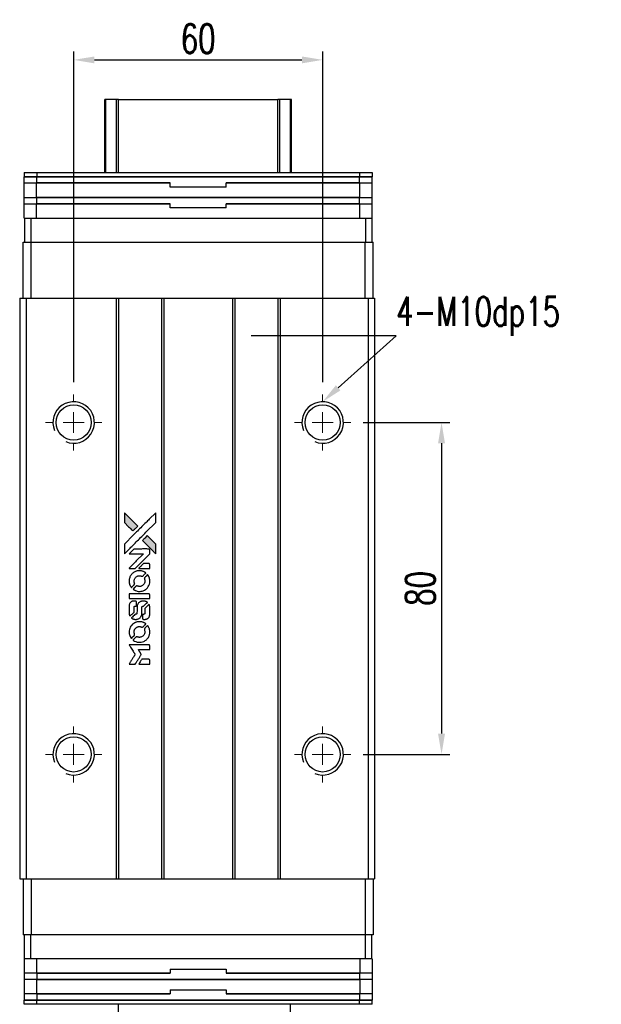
# Model space of a CAD drawing. Header units: millimetres. Extents: x 61 to 578, y 151 to 613.
# Tile 2 of 3: x 97 to 237, y 376 to 613. Entities that reach past the tile are written whole.
import ezdxf
from ezdxf import colors
from ezdxf.entities.mleader import LeaderData, LeaderLine
from ezdxf.math import Vec2, Vec3

# ---------------------------------------------------------------- set-up
doc = ezdxf.new("R2010")
doc.units = ezdxf.units.MM
doc.header["$LTSCALE"] = 0.15
doc.layers.get('0').update_dxf_attribs({"linetype": 'CONTINUOUS'})
doc.layers.get('Defpoints').update_dxf_attribs({"linetype": 'CONTINUOUS'})
doc.layers.add('DIM', color=4, linetype='CONTINUOUS')
doc.styles.add('CHN', font='SIMPLEX.shx', dxfattribs={"width": 0.7, "bigfont": 'CHINESET.shx'})
doc.styles.add('DIM-7', font='SIMPLEX.shx', dxfattribs={"width": 0.7, "bigfont": 'chineset.shx'})
doc.dimstyles.new('CNS', dxfattribs={"dimscale": 2, "dimtxt": 3.5, "dimasz": 2.5, "dimexe": 1, "dimexo": 1.5, "dimgap": 0.09, "dimtad": 0, "dimdsep": 46, "dimtxsty": 'DIM-7', "dimcen": 0.09, "dimclrd": 4, "dimclre": 4, "dimclrt": 4, "dimadec": 0, "dimazin": 0, "dimtfac": 1, "dimtix": 1, "dimtmove": 2, "dimatfit": 3, "dimfxl": 1, "dimtvp": 0.971429, "dimtolj": 1, "dimarcsym": 0})

# ---------------------------------------------------------------- blocks, each defined once
blk = doc.blocks.new('SW_CENTERMARKSYMBOL_3')
at = {"color": 0, "linetype": 'Continuous', "lineweight": 18}
for p, q in [((0, 5), (0, 6.75)), ((0, 0), (0, 2.5)), ((-5, 0), (-6.75, 0)), ((0, 0), (-2.5, 0)), ((0, 0), (0, -2.5)), ((0, 0), (2.5, 0)), ((5, 0), (6.75, 0)), ((0, -5), (0, -6.75))]:
    blk.add_line(p, q, dxfattribs=at)
blk = doc.blocks.new('SW_CENTERMARKSYMBOL_4')
at = {"color": 0, "linetype": 'Continuous', "lineweight": 18}
for p, q in [((0, 5), (0, 6.75)), ((0, 0), (0, 2.5)), ((-5, 0), (-6.75, 0)), ((0, 0), (-2.5, 0)), ((0, 0), (0, -2.5)), ((0, 0), (2.5, 0)), ((5, 0), (6.75, 0)), ((0, -5), (0, -6.75))]:
    blk.add_line(p, q, dxfattribs=at)
blk = doc.blocks.new('SW_CENTERMARKSYMBOL_5')
at = {"color": 0, "linetype": 'Continuous', "lineweight": 18}
for p, q in [((0, 5), (0, 6.75)), ((0, 0), (0, 2.5)), ((-5, 0), (-6.75, 0)), ((0, 0), (-2.5, 0)), ((0, 0), (0, -2.5)), ((0, 0), (2.5, 0)), ((5, 0), (6.75, 0)), ((0, -5), (0, -6.75))]:
    blk.add_line(p, q, dxfattribs=at)
blk = doc.blocks.new('SW_CENTERMARKSYMBOL_6')
at = {"color": 0, "linetype": 'Continuous', "lineweight": 18}
for p, q in [((0, 5), (0, 6.75)), ((0, 0), (0, 2.5)), ((-5, 0), (-6.75, 0)), ((0, 0), (-2.5, 0)), ((0, 0), (0, -2.5)), ((0, 0), (2.5, 0)), ((5, 0), (6.75, 0)), ((0, -5), (0, -6.75))]:
    blk.add_line(p, q, dxfattribs=at)
blk = doc.blocks.new('*D181')
at = {"color": 7, "lineweight": -2}
for p, q in [((109.92, 525.96), (109.92, 605.62)), ((169.92, 525.96), (169.92, 605.62)), ((114.92, 603.62), (164.92, 603.62))]:
    blk.add_line(p, q, dxfattribs=at)
at = {"color": 7}
for points in [[(114.92, 604.45), (114.92, 602.79), (109.92, 603.62)], [(164.92, 604.45), (164.92, 602.79), (169.92, 603.62)]]:
    blk.add_solid(points, dxfattribs=at)
at = {"layer": 'Defpoints', "color": 0}
for p in [(169.92, 603.62), (109.92, 522.96), (169.92, 522.96)]:
    blk.add_point(p, dxfattribs=at)
at = {"color": 7, "insert": (139.92, 608.72), "char_height": 7, "attachment_point": 5, "style": 'DIM-7'}
blk.add_mtext('\\A1;60', dxfattribs=at)
blk = doc.blocks.new('*D182')
at = {"color": 7, "lineweight": -2}
for p, q in [((179.67, 516.21), (200.56, 516.21)), ((198.56, 511.21), (198.56, 441.21)), ((179.67, 436.21), (200.56, 436.21))]:
    blk.add_line(p, q, dxfattribs=at)
at = {"color": 7}
for points in [[(197.72, 511.21), (199.39, 511.21), (198.56, 516.21)], [(197.72, 441.21), (199.39, 441.21), (198.56, 436.21)]]:
    blk.add_solid(points, dxfattribs=at)
at = {"layer": 'Defpoints', "color": 0}
for p in [(176.67, 516.21), (176.67, 436.21), (198.56, 436.21)]:
    blk.add_point(p, dxfattribs=at)
at = {"color": 7, "insert": (193.46, 476.21), "char_height": 7, "attachment_point": 5, "rotation": 90, "style": 'DIM-7'}
blk.add_mtext('\\A1;80', dxfattribs=at)
blk = doc.blocks.new('LOGO2')
at = {"linetype": 'Continuous'}
h = blk.add_hatch(color=22, dxfattribs=at)
h.dxf.hatch_style = 1
h.paths.add_polyline_path([(583.53, 1429.73), (583.53, 1428.55), (583.53, 1427.37), (584.56, 1426.35, 0.000288), (584.95, 1425.96, 0.000479), (585.28, 1425.63, 0.000013), (585.58, 1425.34, 0.197177), (585.59, 1425.34, 0.197497), (585.59, 1425.34, 0.00004), (585.76, 1425.51, 0.000834), (585.95, 1425.7, 0.000506), (586.18, 1425.92), (586.76, 1426.5), (585.15, 1428.12)])
h.paths.add_polyline_path([(589.06, 1424.2), (588.47, 1423.62, 0.000476), (588.25, 1423.39, 0.000789), (588.06, 1423.2, 0.000035), (587.89, 1423.03, 0.19758), (587.89, 1423.03, 0.198396), (587.89, 1423.02, 0.000019), (588.12, 1422.79, 0.000582), (588.38, 1422.53, 0.000351), (588.68, 1422.23, 0.000108), (589.98, 1420.93, 0.000692), (590.64, 1420.28, 0.000077), (591.09, 1419.83, 0.197527), (591.11, 1419.82, 0.410181), (591.12, 1419.83, 0.000493), (591.12, 1420.07, 0.002424), (591.12, 1420.41, 0.000529), (591.12, 1420.98), (591.12, 1422.14), (590.09, 1423.17)])
at = {"color": 22}
for points in [[(584.56, 1426.35, 0.000288), (584.95, 1425.96, 0.000479), (585.28, 1425.63, 0.000013), (585.58, 1425.34, 0.197177), (585.59, 1425.34, 0.197497), (585.59, 1425.34, 0.00004), (585.76, 1425.51, 0.000836), (585.95, 1425.7, 0.000505), (586.18, 1425.92), (586.76, 1426.5), (585.15, 1428.12), (583.53, 1429.73), (583.53, 1428.55), (583.53, 1427.37)], [(584.95, 1421.21, -0.000056), (585.66, 1421.92, -0.000021), (586.65, 1422.91, -0.000021), (587.73, 1423.99, -0.000025), (588.75, 1425), (591.12, 1427.37), (591.12, 1428.54), (591.12, 1429.72), (589.52, 1428.13, 0.000274), (588.76, 1427.37, 0.000123), (587.75, 1426.37, 0.000121), (586.69, 1425.31, 0.000165), (585.73, 1424.35), (583.53, 1422.16), (583.53, 1420.98), (583.53, 1419.8)], [(588.68, 1422.23, 0.000108), (589.98, 1420.93, 0.000692), (590.64, 1420.28, 0.000077), (591.09, 1419.83, 0.197527), (591.11, 1419.82, 0.410182), (591.12, 1419.83, 0.000493), (591.12, 1420.07, 0.002424), (591.12, 1420.41, 0.000529), (591.12, 1420.98), (591.12, 1422.14), (590.09, 1423.17), (589.06, 1424.2), (588.47, 1423.62, 0.000476), (588.25, 1423.39, 0.000789), (588.06, 1423.2, 0.000035), (587.89, 1423.03, 0.19758), (587.89, 1423.03, 0.198396), (587.89, 1423.02, 0.000019), (588.12, 1422.79, 0.000582), (588.38, 1422.53, 0.000351)], [(585.41, 1416.31), (586.17, 1416.31), (587.91, 1418.06), (589.66, 1419.81), (589.66, 1420.29, 0.0008), (589.66, 1420.61, 0.010795), (589.65, 1420.72, 0.030495), (589.64, 1420.78, 0.080372), (589.63, 1420.83, 0.03816), (589.6, 1420.87, 0.041799), (589.57, 1420.91, 0.042486), (589.53, 1420.93, 0.042078), (589.49, 1420.96, 0.099276), (589.43, 1420.97, 0.003302), (589.19, 1420.97, 0.002586), (588.77, 1420.98, 0.000204), (587.64, 1420.97), (585.83, 1420.97), (585.25, 1420.39), (584.66, 1419.81), (586.4, 1419.8), (588.14, 1419.79), (586.42, 1418.08, 0.000253), (585.76, 1417.42, 0.000412), (585.2, 1416.87, 0.000041), (584.7, 1416.36, 0.041338), (584.68, 1416.34), (584.66, 1416.31)], [(588.34, 1416.31), (589.66, 1416.31), (589.66, 1416.8), (589.65, 1417.29), (589.62, 1417.35, 0.03146), (589.6, 1417.37, 0.026444), (589.58, 1417.4, 0.026444), (589.55, 1417.42, 0.031457), (589.53, 1417.44), (589.47, 1417.47), (588.82, 1417.48), (588.17, 1417.48), (587.6, 1416.9, 0.000745), (587.38, 1416.68, 0.001228), (587.19, 1416.49, 0.000087), (587.03, 1416.32, 0.195134), (587.03, 1416.32, 0.412117), (587.03, 1416.31, 0.000048), (587.41, 1416.31, 0.00109), (587.84, 1416.31, 0.000653)], [(584.7, 1412.97, 0.023681), (584.73, 1412.76, 0.022402), (584.78, 1412.55, 0.021929), (584.85, 1412.35, 0.020503), (584.94, 1412.15, 0.013745), (585, 1412.03, 0.009767), (585.07, 1411.9, 0.009658), (585.15, 1411.79, 0.027804), (585.21, 1411.71), (585.23, 1411.69), (585.59, 1412.05, 0.002053), (585.77, 1412.23, 0.006738), (585.88, 1412.35, 0.007826), (585.96, 1412.43, 0.063909), (585.99, 1412.47, 0.061532), (586.01, 1412.54, 0.068674), (586.02, 1412.6, 0.052072), (586, 1412.68, 0.019648), (585.97, 1412.79, -0.018366), (585.93, 1412.92, -0.0288), (585.9, 1413.04, -0.029061), (585.89, 1413.16, -0.019155), (585.89, 1413.29, -0.053809), (585.94, 1413.58, -0.058833), (586.04, 1413.85, -0.058566), (586.2, 1414.09, -0.052525), (586.42, 1414.29, -0.044733), (586.61, 1414.4, -0.040573), (586.82, 1414.49, -0.041123), (587.04, 1414.53, -0.04951), (587.25, 1414.54, -0.017369), (587.34, 1414.53, -0.024255), (587.43, 1414.51, -0.023787), (587.52, 1414.49, -0.015798), (587.61, 1414.45, 0.010631), (587.67, 1414.43, 0.033653), (587.71, 1414.42, 0.037806), (587.76, 1414.41, 0.016307), (587.81, 1414.41, 0.068179), (587.92, 1414.43, 0.095747), (588, 1414.47, 0.033418), (588.11, 1414.57, 0.002133), (588.42, 1414.88, 0.001452), (588.59, 1415.06, 0.012393), (588.67, 1415.14, 0.020479), (588.71, 1415.19, 0.344362), (588.71, 1415.21, 0.074287), (588.66, 1415.25, 0.005454), (588.53, 1415.34, 0.008391), (588.39, 1415.42, 0.017097), (588.27, 1415.48, 0.027375), (588.04, 1415.58, 0.02835), (587.8, 1415.66, 0.027723), (587.54, 1415.7, 0.023913), (587.27, 1415.72, 0.027047), (586.94, 1415.72, 0.031685), (586.64, 1415.67, 0.032425), (586.35, 1415.59, 0.031013), (586.07, 1415.47, 0.037914), (585.73, 1415.27, 0.040153), (585.44, 1415.03, 0.039834), (585.18, 1414.74, 0.036173), (584.97, 1414.4, 0.040752), (584.83, 1414.08, 0.035885), (584.73, 1413.71, 0.035491), (584.68, 1413.34, 0.037615)], [(585.71, 1411.22, 0.018008), (585.82, 1411.15, 0.009842), (585.95, 1411.07, 0.009807), (586.1, 1411, 0.015716), (586.22, 1410.94, 0.048467), (586.66, 1410.8, 0.045841), (587.14, 1410.75, 0.046006), (587.61, 1410.78, 0.049638), (588.06, 1410.9, 0.064819), (588.64, 1411.2, 0.06695), (589.11, 1411.65, 0.066691), (589.45, 1412.2, 0.063505), (589.65, 1412.83, 0.03135), (589.66, 1413, 0.010439), (589.67, 1413.24, 0.010391), (589.66, 1413.47, 0.032408), (589.64, 1413.63, 0.015696), (589.61, 1413.82, 0.018095), (589.56, 1414, 0.018551), (589.5, 1414.17, 0.018352), (589.42, 1414.33, 0.015568), (589.37, 1414.44, 0.009832), (589.29, 1414.56, 0.009795), (589.22, 1414.68, 0.023727), (589.16, 1414.76), (589.13, 1414.79), (588.77, 1414.43, 0.001528), (588.57, 1414.23, 0.010022), (588.47, 1414.12, 0.019586), (588.41, 1414.06, 0.061865), (588.38, 1414.01, 0.055054), (588.35, 1413.93, 0.061607), (588.35, 1413.85, 0.048725), (588.36, 1413.76, 0.020221), (588.39, 1413.64, -0.017722), (588.43, 1413.52, -0.02685), (588.45, 1413.4, -0.02759), (588.46, 1413.29, -0.020233), (588.46, 1413.17, -0.04793), (588.43, 1412.93, -0.048386), (588.35, 1412.7, -0.047866), (588.22, 1412.49, -0.044964), (588.06, 1412.3, -0.04333), (587.87, 1412.15, -0.050921), (587.66, 1412.03, -0.051473), (587.43, 1411.97, -0.0459), (587.19, 1411.94, -0.019014), (587.07, 1411.95, -0.024114), (586.96, 1411.96, -0.025081), (586.86, 1411.99, -0.023892), (586.76, 1412.02, 0.008624), (586.68, 1412.05, 0.026486), (586.62, 1412.06, 0.035074), (586.58, 1412.07, 0.02756), (586.52, 1412.07, 0.087163), (586.44, 1412.06, 0.073291), (586.36, 1412.01, 0.028074), (586.25, 1411.91, 0.002594), (585.99, 1411.66), (585.62, 1411.29)], [(587.17, 1409), (589.65, 1409), (589.65, 1409.49), (589.65, 1409.98), (589.63, 1410.04, 0.071429), (589.59, 1410.08, 0.054799), (589.54, 1410.13, 0.053585), (589.48, 1410.16, 0.060698), (589.42, 1410.17, 0.033975), (589.32, 1410.18), (588.05, 1410.18, 0.000726), (586.82, 1410.18, 0.001084), (585.74, 1410.17), (584.68, 1410.17), (584.68, 1409.58), (584.68, 1409)], [(584.69, 1405.36, 0.018538), (584.7, 1405.28, 0.010695), (584.72, 1405.2, 0.01068), (584.74, 1405.11, 0.017678), (584.76, 1405.03, 0.013849), (584.79, 1404.95, 0.011814), (584.83, 1404.86, 0.004513), (584.86, 1404.78, 0.290035), (584.88, 1404.77, 0.196418), (584.88, 1404.78, 0.000124), (585.03, 1404.92, 0.001477), (585.19, 1405.08, 0.000898), (585.38, 1405.27), (585.88, 1405.77), (585.88, 1406.39, -0.001471), (585.88, 1406.86, -0.028714), (585.89, 1407, -0.097073), (585.92, 1407.08, -0.084199), (585.98, 1407.15, -0.042698), (586.02, 1407.18, -0.053912), (586.07, 1407.21, -0.051004), (586.12, 1407.22, -0.032967), (586.18, 1407.22, 0.00807), (586.21, 1407.22, 0.003023), (586.26, 1407.22, 0.002994), (586.31, 1407.23, 0.003629), (586.35, 1407.23), (586.46, 1407.24), (586.46, 1407.71, 0.001618), (586.46, 1407.94, 0.005206), (586.45, 1408.09, 0.00535), (586.45, 1408.19, 0.060675), (586.44, 1408.24, 0.048484), (586.43, 1408.26, 0.02389), (586.42, 1408.29, 0.022812), (586.4, 1408.31, 0.02462), (586.38, 1408.34, 0.061781), (586.32, 1408.39, 0.080179), (586.25, 1408.41, 0.048561), (586.16, 1408.43, 0.010021), (585.99, 1408.43, 0.016602), (585.77, 1408.42, 0.031409), (585.6, 1408.4, 0.036474), (585.44, 1408.36, 0.03439), (585.29, 1408.29, 0.065928), (585.06, 1408.13, 0.069066), (584.88, 1407.91, 0.065697), (584.75, 1407.64, 0.051559), (584.69, 1407.33, 0.020904), (584.69, 1407.16, 0.000451), (584.68, 1406.34, 0.000419), (584.68, 1405.52, 0.022759)], [(585.33, 1404.27, 0.023289), (585.45, 1404.2, 0.026845), (585.57, 1404.13, 0.026047), (585.7, 1404.09, 0.019751), (585.85, 1404.04, 0.013249), (585.93, 1404.03, 0.025169), (586, 1404.02, 0.016532), (586.08, 1404.01, 0.002937), (586.24, 1404.01, 0.003317), (586.38, 1404.01, 0.011808), (586.47, 1404.02, 0.01777), (586.53, 1404.02, 0.021476), (586.6, 1404.03, 0.04325), (586.86, 1404.12, 0.045753), (587.1, 1404.24, 0.04649), (587.31, 1404.41, 0.047672), (587.49, 1404.61, 0.025315), (587.54, 1404.69, 0.015208), (587.6, 1404.8, 0.01512), (587.65, 1404.91, 0.022488), (587.69, 1405.01, 0.027857), (587.73, 1405.17, 0.034138), (587.75, 1405.32, 0.014286), (587.76, 1405.55, 0.00124), (587.76, 1406.13, -0.00103), (587.76, 1406.49, -0.002552), (587.76, 1406.75, -0.001594), (587.76, 1406.95, -0.047676), (587.77, 1407, -0.085307), (587.8, 1407.09, -0.097789), (587.87, 1407.15, -0.085947), (587.95, 1407.2, -0.051339), (588.07, 1407.22, 0.014634), (588.11, 1407.22, 0.015028), (588.15, 1407.23, 0.014927), (588.18, 1407.24, 0.059415), (588.2, 1407.24, 0.070595), (588.24, 1407.27, 0.00028), (588.66, 1407.69, 0.000111), (589.08, 1408.11, 0.200239), (589.09, 1408.13, 0.268906), (589.09, 1408.14, 0.001866), (588.98, 1408.2, 0.007532), (588.88, 1408.25, 0.017818), (588.81, 1408.29, 0.013256), (588.72, 1408.32, 0.011636), (588.63, 1408.35, 0.011528), (588.54, 1408.38, 0.012303), (588.45, 1408.4, 0.0423), (588.31, 1408.42, 0.013657), (588.1, 1408.42, 0.013857), (587.89, 1408.42, 0.037428), (587.74, 1408.4, 0.014927), (587.64, 1408.37, 0.0122), (587.53, 1408.34, 0.012518), (587.43, 1408.3, 0.023062), (587.36, 1408.27, 0.065961), (587.08, 1408.08, 0.06055), (586.85, 1407.82, 0.059676), (586.68, 1407.51, 0.060497), (586.6, 1407.16, 0.025683), (586.59, 1407.09, 0.001528), (586.59, 1406.87, 0.002124), (586.59, 1406.59, 0.001173), (586.59, 1406.25, -0.000809), (586.58, 1405.65, -0.017164), (586.58, 1405.48, -0.063931), (586.56, 1405.38, -0.108429), (586.52, 1405.31, -0.052941), (586.47, 1405.28, -0.063675), (586.42, 1405.25, -0.050562), (586.36, 1405.24, -0.020337), (586.27, 1405.23, 0.009897), (586.22, 1405.22, 0.016482), (586.17, 1405.22, 0.019019), (586.14, 1405.21, 0.06043), (586.11, 1405.2, 0.076267), (586.06, 1405.16, 0.00054), (585.68, 1404.77, 0.000307), (585.28, 1404.37, 0.142594), (585.26, 1404.34, 0.232419), (585.27, 1404.33, 0.022995), (585.28, 1404.31, 0.024627), (585.31, 1404.29, 0.015407)], [(587.91, 1404.2, 0.065483), (587.94, 1404.15, 0.053271), (587.98, 1404.1, 0.052018), (588.04, 1404.05, 0.0556), (588.1, 1404.02, 0.036839), (588.14, 1404.01, 0.026922), (588.18, 1404.01, 0.016905), (588.25, 1404, 0.004317), (588.35, 1404, 0.016369), (588.56, 1404.01, 0.029936), (588.74, 1404.03, 0.03418), (588.89, 1404.07, 0.031327), (589.04, 1404.14, 0.046935), (589.23, 1404.25, 0.054053), (589.38, 1404.39, 0.053701), (589.5, 1404.56, 0.045364), (589.58, 1404.76, 0.032479), (589.63, 1404.94, 0.03386), (589.65, 1405.12, 0.013578), (589.66, 1405.4, 0.001155), (589.66, 1406.13, 0.000413), (589.65, 1406.75, 0.005008), (589.65, 1406.99, 0.013199), (589.64, 1407.13, 0.033956), (589.63, 1407.22, 0.013909), (589.6, 1407.32, 0.010864), (589.57, 1407.43, 0.010938), (589.54, 1407.53, 0.028702), (589.51, 1407.6), (589.48, 1407.65), (588.97, 1407.15), (588.46, 1406.65), (588.46, 1406.06, -0.001504), (588.46, 1405.81, -0.00328), (588.46, 1405.62, -0.001901), (588.46, 1405.47, -0.061333), (588.45, 1405.43, -0.063621), (588.43, 1405.38, -0.048633), (588.4, 1405.33, -0.046769), (588.35, 1405.29, -0.047961), (588.3, 1405.26, -0.02678), (588.25, 1405.24, -0.050957), (588.22, 1405.23, -0.029398), (588.17, 1405.22, -0.00401), (588.06, 1405.22), (587.89, 1405.21), (587.89, 1404.74, 0.001061), (587.89, 1404.46, 0.009147), (587.89, 1404.33, 0.020721), (587.9, 1404.26, 0.051619)], [(584.7, 1400.71, 0.024131), (584.73, 1400.49, 0.022344), (584.78, 1400.28, 0.021883), (584.86, 1400.06, 0.020884), (584.95, 1399.85, 0.010669), (585.01, 1399.74, 0.010389), (585.08, 1399.62, 0.010913), (585.15, 1399.51, 0.022227), (585.2, 1399.44), (585.23, 1399.41), (585.6, 1399.78, 0.002452), (585.74, 1399.93, 0.003628), (585.87, 1400.06, 0.001662), (585.97, 1400.17, 0.070159), (585.99, 1400.2, 0.047671), (586, 1400.22, 0.018624), (586.01, 1400.25, 0.017921), (586.01, 1400.29, 0.018804), (586.01, 1400.32, 0.018255), (586.02, 1400.37, 0.041312), (586.01, 1400.41, 0.037164), (586, 1400.44, 0.012342), (585.98, 1400.49, -0.015101), (585.94, 1400.62, -0.035998), (585.91, 1400.72, -0.033244), (585.9, 1400.82, -0.011249), (585.9, 1400.97, -0.004059), (585.9, 1401.1, -0.019693), (585.9, 1401.17, -0.027943), (585.91, 1401.22, -0.014411), (585.93, 1401.3, -0.033089), (585.98, 1401.46, -0.033887), (586.06, 1401.62, -0.034021), (586.16, 1401.77, -0.033942), (586.28, 1401.9, -0.02816), (586.42, 1402.01, -0.035032), (586.56, 1402.11, -0.035269), (586.71, 1402.18, -0.029196), (586.87, 1402.23, -0.037862), (587.07, 1402.27, -0.043657), (587.25, 1402.27, -0.043064), (587.44, 1402.24, -0.035184), (587.63, 1402.18, 0.033699), (587.72, 1402.15, 0.052815), (587.8, 1402.14, 0.059167), (587.88, 1402.14, 0.058972), (587.95, 1402.17, 0.059208), (588.01, 1402.2, 0.021125), (588.08, 1402.26, 0.008691), (588.2, 1402.38, 0.000851), (588.47, 1402.66, 0.001873), (588.61, 1402.8, 0.013884), (588.68, 1402.87, 0.022355), (588.71, 1402.92, 0.341453), (588.71, 1402.93, 0.073011), (588.67, 1402.97, 0.004587), (588.54, 1403.06, 0.00748), (588.4, 1403.14, 0.016837), (588.29, 1403.2, 0.028606), (588.03, 1403.31, 0.031352), (587.77, 1403.39, 0.031004), (587.5, 1403.44, 0.0268), (587.21, 1403.45, 0.026698), (586.9, 1403.44, 0.03002), (586.6, 1403.39, 0.030357), (586.32, 1403.31, 0.028554), (586.05, 1403.19, 0.062944), (585.53, 1402.85, 0.062206), (585.12, 1402.39, 0.062448), (584.83, 1401.84, 0.064355), (584.69, 1401.25, 0.017377), (584.69, 1401.13, 0.008369), (584.68, 1400.98, 0.008367), (584.69, 1400.82, 0.01757)], [(585.71, 1398.95, 0.064158), (586.28, 1398.64, 0.06356), (586.92, 1398.49, 0.064004), (587.57, 1398.5, 0.066747), (588.19, 1398.68, 0.04321), (588.58, 1398.89, 0.044737), (588.91, 1399.17, 0.044901), (589.2, 1399.49, 0.044184), (589.42, 1399.87, 0.026293), (589.54, 1400.15, 0.033344), (589.62, 1400.43, 0.033227), (589.66, 1400.71, 0.025815), (589.67, 1401.02, 0.023119), (589.65, 1401.32, 0.031044), (589.6, 1401.58, 0.031337), (589.52, 1401.84, 0.024258), (589.4, 1402.11, 0.015622), (589.35, 1402.2, 0.008495), (589.28, 1402.31, 0.008415), (589.21, 1402.42, 0.020814), (589.16, 1402.49), (589.13, 1402.53), (588.77, 1402.17, 0.002843), (588.5, 1401.9, 0.033917), (588.41, 1401.79, 0.087906), (588.36, 1401.71, 0.073302), (588.35, 1401.61, 0.022047), (588.35, 1401.56, 0.026465), (588.36, 1401.52, 0.022233), (588.37, 1401.47, 0.009985), (588.39, 1401.4, -0.039011), (588.45, 1401.17, -0.044398), (588.46, 1400.95, -0.045096), (588.44, 1400.72, -0.04265), (588.38, 1400.5, -0.071154), (588.21, 1400.19, -0.068827), (587.96, 1399.94, -0.068713), (587.64, 1399.76, -0.070507), (587.3, 1399.68, -0.028605), (587.15, 1399.67, -0.031418), (587.01, 1399.69, -0.031044), (586.86, 1399.72, -0.02668), (586.72, 1399.76, 0.038913), (586.63, 1399.79, 0.043732), (586.55, 1399.8, 0.047754), (586.47, 1399.8, 0.075756), (586.41, 1399.78, 0.07294), (586.37, 1399.76, 0.003456), (586.27, 1399.67, 0.005023), (586.15, 1399.55, 0.002422), (585.99, 1399.39, 0.000819), (585.85, 1399.25, 0.001349), (585.73, 1399.13, 0.0001), (585.62, 1399.02, 0.205335), (585.62, 1399.02, 0.219821), (585.62, 1399.01, 0.002494), (585.65, 1399, 0.007089), (585.67, 1398.98, 0.004494)], [(585.42, 1393.22), (586.17, 1393.22), (586.3, 1393.42, -0.000297), (586.38, 1393.55, -0.000037), (586.55, 1393.82, -0.000043), (586.75, 1394.15, -0.000036), (586.96, 1394.5, 0.000044), (587.17, 1394.84, 0.000063), (587.36, 1395.14, 0.000035), (587.51, 1395.4, 0.0009), (587.55, 1395.47), (587.62, 1395.57), (587.53, 1395.7, 0.001175), (587.49, 1395.78, 0.000208), (587.4, 1395.92, 0.000225), (587.3, 1396.09, 0.000203), (587.19, 1396.26, -0.000711), (587.09, 1396.42, -0.001119), (587, 1396.56, -0.000263), (586.92, 1396.69, -0.04589), (586.91, 1396.7, -0.519312), (586.92, 1396.71, -0.001914), (587.12, 1396.72, -0.003124), (587.46, 1396.72, -0.000285), (588.28, 1396.72), (589.66, 1396.72), (589.66, 1397.2, 0.001727), (589.66, 1397.54, 0.025279), (589.65, 1397.67, 0.073886), (589.63, 1397.74, 0.07426), (589.6, 1397.8, 0.03264), (589.58, 1397.81, 0.01784), (589.56, 1397.83, 0.017712), (589.54, 1397.85, 0.026854), (589.52, 1397.86), (589.47, 1397.89), (587.07, 1397.89), (584.67, 1397.89), (584.68, 1397.87, -0.004595), (584.7, 1397.85, -0.00016), (584.74, 1397.77, -0.000298), (584.8, 1397.69, -0.000208), (584.86, 1397.59, 0.000986), (585.03, 1397.3, 0.00025), (585.32, 1396.84, 0.000268), (585.63, 1396.35, 0.000436), (585.9, 1395.93, -0.002932), (585.98, 1395.79, -0.004718), (586.06, 1395.67, -0.001113), (586.12, 1395.57, -0.227179), (586.12, 1395.55, -0.045982), (586.11, 1395.54, -0.000145), (586.03, 1395.4, -0.000825), (585.93, 1395.24, -0.000517), (585.81, 1395.06, 0.000056), (585.42, 1394.42, 0.000289), (585.2, 1394.07, 0.000481), (585.04, 1393.81, 0.000418), (584.87, 1393.54), (584.67, 1393.22)], [(588.34, 1393.22), (589.66, 1393.22), (589.66, 1393.7, 0.000842), (589.66, 1394, 0.010591), (589.66, 1394.12, 0.028995), (589.65, 1394.18, 0.069543), (589.64, 1394.23, 0.051063), (589.61, 1394.27, 0.039932), (589.57, 1394.31, 0.039414), (589.53, 1394.35, 0.045845), (589.49, 1394.37, 0.094811), (589.44, 1394.39, 0.007124), (589.31, 1394.39, 0.004713), (589.09, 1394.39, 0.000534), (588.59, 1394.39), (587.73, 1394.39), (587.65, 1394.27, 0.000828), (587.44, 1393.92, 0.000879), (587.22, 1393.57, 0.000048), (587.02, 1393.23, 0.137596), (587.01, 1393.22, 0.413028), (587.02, 1393.22, 0.000016), (587.4, 1393.22, 0.000623), (587.83, 1393.22, 0.000374)]]:
    blk.add_lwpolyline(points, format="xyb", close=True, dxfattribs=at)

msp = doc.modelspace()

# ---------------------------------------------------------------- linework, layer by layer
at = {"color": 7, "linetype": 'Continuous', "lineweight": 25}
for p, q in [((117.416, 576.463), (117.416, 594.041)), ((117.656, 576.463), (117.656, 594.041)), ((120.232, 576.463), (120.232, 594.041)), ((120.726, 594.041), (159.106, 594.041)), ((120.726, 576.463), (120.726, 594.041)), ((159.106, 576.463), (159.106, 594.041)), ((159.6, 576.463), (159.6, 594.041)), ((162.176, 576.463), (162.176, 594.041)), ((162.416, 576.463), (162.416, 594.041)), ((98.016, 576.463), (98.016, 575.463)), ((98.016, 576.463), (101.016, 576.463)), ((98.016, 575.463), (101.016, 575.463)), ((98.016, 573.963), (98.016, 575.463)), ((101.016, 575.463), (98.016, 575.463)), ((101.016, 576.463), (101.016, 575.463)), ((101.016, 576.463), (178.816, 576.463)), ((101.016, 575.463), (178.816, 575.463)), ((101.016, 573.963), (101.016, 575.463)), ((178.816, 575.463), (101.016, 575.463)), ((178.816, 576.463), (178.816, 575.463)), ((178.816, 576.463), (181.816, 576.463)), ((178.816, 575.463), (181.816, 575.463)), ((178.816, 573.963), (178.816, 575.463)), ((181.816, 575.463), (178.816, 575.463)), ((181.816, 576.463), (181.816, 575.463)), ((181.816, 573.963), (181.816, 575.463)), ((97.991, 570.463), (97.991, 573.963)), ((97.991, 573.963), (100.991, 573.963)), ((100.991, 570.463), (100.991, 573.963)), ((100.991, 573.963), (133.166, 573.963)), ((133.166, 573.963), (101.016, 573.963)), ((133.166, 573.063), (133.166, 573.963)), ((133.166, 572.963), (133.166, 573.963)), ((133.166, 573.063), (146.666, 573.063)), ((146.666, 572.963), (133.166, 572.963)), ((146.666, 573.063), (146.666, 573.963)), ((146.666, 573.963), (178.841, 573.963)), ((178.816, 573.963), (146.666, 573.963)), ((146.666, 572.963), (146.666, 573.963)), ((178.841, 570.463), (178.841, 573.963)), ((178.841, 573.963), (181.841, 573.963)), ((181.841, 570.463), (181.841, 573.963)), ((97.991, 570.463), (100.991, 570.463)), ((98.016, 568.963), (98.016, 570.463)), ((100.991, 570.463), (178.841, 570.463)), ((101.016, 568.963), (101.016, 570.463)), ((178.816, 570.463), (101.016, 570.463)), ((178.816, 568.963), (178.816, 570.463)), ((178.841, 570.463), (181.841, 570.463)), ((181.816, 568.963), (181.816, 570.463)), ((97.991, 565.463), (97.991, 568.963)), ((97.991, 568.963), (100.991, 568.963)), ((100.991, 565.463), (100.991, 568.963)), ((100.991, 568.963), (133.166, 568.963)), ((133.166, 568.963), (101.016, 568.963)), ((133.166, 568.063), (133.166, 568.963)), ((133.166, 567.963), (133.166, 568.963)), ((133.166, 568.063), (146.666, 568.063)), ((146.666, 567.963), (133.166, 567.963)), ((146.666, 568.063), (146.666, 568.963)), ((146.666, 568.963), (178.841, 568.963)), ((178.816, 568.963), (146.666, 568.963)), ((146.666, 567.963), (146.666, 568.963)), ((178.841, 565.463), (178.841, 568.963)), ((178.841, 568.963), (181.841, 568.963)), ((181.841, 565.463), (181.841, 568.963)), ((97.991, 565.463), (98.066, 565.463)), ((98.066, 565.463), (98.066, 559.713)), ((98.066, 565.463), (99.566, 565.463)), ((99.566, 565.463), (99.566, 559.713)), ((99.566, 565.463), (180.266, 565.463)), ((180.266, 565.463), (180.266, 559.713)), ((180.266, 565.463), (181.766, 565.463)), ((181.766, 565.463), (181.841, 565.463)), ((181.766, 565.463), (181.766, 559.713)), ((97.766, 546.213), (97.766, 559.713)), ((97.766, 559.713), (99.666, 559.713)), ((99.666, 546.213), (99.666, 559.713)), ((99.666, 559.713), (180.166, 559.713)), ((180.166, 546.213), (180.166, 559.713)), ((180.166, 559.713), (182.066, 559.713)), ((182.066, 546.213), (182.066, 559.713)), ((96.916, 546.213), (96.916, 406.213)), ((96.916, 546.213), (98.466, 546.213)), ((98.466, 546.213), (98.466, 406.213)), ((98.466, 546.213), (120.166, 546.213)), ((120.166, 546.213), (120.166, 406.213)), ((120.166, 546.213), (120.716, 546.213)), ((120.716, 546.213), (120.716, 406.213)), ((120.716, 546.213), (131.116, 546.213)), ((131.116, 546.213), (131.116, 406.213)), ((131.116, 546.213), (131.666, 546.213)), ((131.666, 546.213), (131.666, 406.213)), ((131.666, 546.213), (148.166, 546.213)), ((148.166, 546.213), (148.166, 406.213)), ((148.166, 546.213), (148.716, 546.213)), ((148.716, 546.213), (148.716, 406.213)), ((148.716, 546.213), (159.116, 546.213)), ((159.116, 546.213), (159.116, 406.213)), ((159.116, 546.213), (159.666, 546.213)), ((159.666, 546.213), (159.666, 406.213)), ((159.666, 546.213), (180.866, 546.213)), ((180.866, 546.213), (180.866, 406.213)), ((180.866, 546.213), (182.416, 546.213)), ((182.416, 546.213), (182.416, 406.213)), ((96.916, 406.213), (98.466, 406.213)), ((97.766, 406.213), (97.766, 392.713)), ((98.466, 406.213), (120.166, 406.213)), ((99.666, 406.213), (99.666, 392.713)), ((120.166, 406.213), (120.716, 406.213)), ((120.716, 406.213), (131.116, 406.213)), ((131.116, 406.213), (131.666, 406.213)), ((131.666, 406.213), (148.166, 406.213)), ((148.166, 406.213), (148.716, 406.213)), ((148.716, 406.213), (159.116, 406.213)), ((159.116, 406.213), (159.666, 406.213)), ((159.666, 406.213), (180.866, 406.213)), ((180.166, 406.213), (180.166, 392.713)), ((180.866, 406.213), (182.416, 406.213)), ((182.066, 406.213), (182.066, 392.713)), ((99.666, 392.713), (97.766, 392.713)), ((98.066, 386.963), (98.066, 392.713)), ((99.566, 386.963), (99.566, 392.713)), ((180.166, 392.713), (99.666, 392.713)), ((182.066, 392.713), (180.166, 392.713)), ((180.266, 386.963), (180.266, 392.713)), ((181.766, 386.963), (181.766, 392.713)), ((97.991, 386.963), (97.991, 383.463)), ((98.066, 386.963), (97.991, 386.963)), ((99.566, 386.963), (98.066, 386.963)), ((180.266, 386.963), (99.566, 386.963)), ((100.991, 386.963), (100.991, 383.463)), ((178.841, 386.963), (178.841, 383.463)), ((181.766, 386.963), (180.266, 386.963)), ((181.841, 386.963), (181.766, 386.963)), ((181.841, 386.963), (181.841, 383.463)), ((100.991, 383.463), (97.991, 383.463)), ((98.016, 383.463), (98.016, 381.963)), ((133.166, 383.463), (100.991, 383.463)), ((101.016, 383.463), (101.016, 381.963)), ((101.016, 383.463), (133.166, 383.463)), ((133.166, 384.463), (133.166, 383.463)), ((133.166, 384.463), (146.666, 384.463)), ((133.166, 384.363), (133.166, 383.463)), ((146.666, 384.363), (133.166, 384.363)), ((146.666, 384.463), (146.666, 383.463)), ((146.666, 384.363), (146.666, 383.463)), ((178.841, 383.463), (146.666, 383.463)), ((146.666, 383.463), (178.816, 383.463)), ((178.816, 383.463), (178.816, 381.963)), ((181.841, 383.463), (178.841, 383.463)), ((181.816, 383.463), (181.816, 381.963)), ((97.991, 381.963), (97.991, 378.463)), ((100.991, 381.963), (97.991, 381.963)), ((100.991, 381.963), (100.991, 378.463)), ((178.841, 381.963), (100.991, 381.963)), ((101.016, 381.963), (178.816, 381.963)), ((178.841, 381.963), (178.841, 378.463)), ((181.841, 381.963), (178.841, 381.963)), ((181.841, 381.963), (181.841, 378.463)), ((100.991, 378.463), (97.991, 378.463)), ((98.016, 378.463), (98.016, 376.963)), ((133.166, 378.463), (100.991, 378.463)), ((101.016, 378.463), (101.016, 376.963)), ((101.016, 378.463), (133.166, 378.463)), ((133.166, 379.463), (133.166, 378.463)), ((133.166, 379.463), (146.666, 379.463)), ((133.166, 379.363), (133.166, 378.463)), ((146.666, 379.363), (133.166, 379.363)), ((146.666, 379.463), (146.666, 378.463)), ((146.666, 379.363), (146.666, 378.463)), ((178.841, 378.463), (146.666, 378.463)), ((146.666, 378.463), (178.816, 378.463)), ((178.816, 378.463), (178.816, 376.963)), ((181.841, 378.463), (178.841, 378.463)), ((181.816, 378.463), (181.816, 376.963)), ((98.016, 375.963), (98.016, 376.963)), ((101.016, 376.963), (98.016, 376.963)), ((98.016, 376.963), (101.016, 376.963)), ((101.016, 375.963), (98.016, 375.963)), ((101.016, 375.963), (101.016, 376.963)), ((178.816, 376.963), (101.016, 376.963)), ((101.016, 376.963), (178.816, 376.963)), ((178.816, 375.963), (101.016, 375.963)), ((120.726, 301.213), (120.726, 375.963)), ((162.176, 301.213), (162.176, 375.963)), ((178.816, 375.963), (178.816, 376.963)), ((181.816, 376.963), (178.816, 376.963)), ((178.816, 376.963), (181.816, 376.963)), ((181.816, 375.963), (178.816, 375.963)), ((181.816, 375.963), (181.816, 376.963))]:
    msp.add_line(p, q, dxfattribs=at)
for centre in [(109.916, 516.213), (169.916, 516.213), (109.916, 436.213), (169.916, 436.213)]:
    msp.add_circle(centre, 4.25, dxfattribs=at)
for centre in [(109.916, 516.213), (169.916, 516.213), (109.916, 436.213), (169.916, 436.213)]:
    msp.add_arc(centre, 5, 247.5, 202.5)
for points, knots in [([(117.656, 594.041), (117.594, 594.041), (117.529, 594.041), (117.439, 594.041), (117.416, 594.041), (117.416, 594.041)], [0, 0, 0, 0, 0.5, 0.5, 1, 1, 1, 1]), ([(120.232, 594.041), (120.185, 594.041), (120.091, 594.041), (119.801, 594.041), (119.605, 594.041), (119.134, 594.041), (118.858, 594.041), (118.272, 594.041), (117.961, 594.041), (117.656, 594.041)], [0, 0, 0, 0, 0.25, 0.25, 0.5, 0.5, 0.75, 0.75, 1, 1, 1, 1]), ([(120.726, 594.041), (120.672, 594.041), (120.614, 594.041), (120.501, 594.041), (120.447, 594.041), (120.353, 594.041), (120.314, 594.041), (120.257, 594.041), (120.24, 594.041), (120.232, 594.041)], [0, 0, 0, 0, 0.25, 0.25, 0.5, 0.5, 0.75, 0.75, 1, 1, 1, 1]), ([(159.6, 594.041), (159.592, 594.041), (159.575, 594.041), (159.518, 594.041), (159.479, 594.041), (159.385, 594.041), (159.331, 594.041), (159.218, 594.041), (159.16, 594.041), (159.106, 594.041)], [0, 0, 0, 0, 0.25, 0.25, 0.5, 0.5, 0.75, 0.75, 1, 1, 1, 1]), ([(162.176, 594.041), (161.871, 594.041), (161.56, 594.041), (160.974, 594.041), (160.698, 594.041), (160.227, 594.041), (160.031, 594.041), (159.741, 594.041), (159.647, 594.041), (159.6, 594.041)], [0, 0, 0, 0, 0.25, 0.25, 0.5, 0.5, 0.75, 0.75, 1, 1, 1, 1]), ([(162.416, 594.041), (162.416, 594.041), (162.394, 594.041), (162.303, 594.041), (162.238, 594.041), (162.176, 594.041)], [0, 0, 0, 0, 0.5, 0.5, 1, 1, 1, 1])]:
    msp.add_open_spline(points, degree=3, knots=knots, dxfattribs=at)

# ---------------------------------------------------------------- block references
at = {"color": 7, "linetype": 'Continuous', "lineweight": 0}
for name, p in [('SW_CENTERMARKSYMBOL_3', (109.916, 516.213)), ('SW_CENTERMARKSYMBOL_5', (169.916, 516.213)), ('SW_CENTERMARKSYMBOL_4', (109.916, 436.213)), ('SW_CENTERMARKSYMBOL_6', (169.916, 436.213))]:
    msp.add_blockref(name, p, dxfattribs=at)
at = {"layer": 'DIM'}
msp.add_blockref('LOGO2', (-461.402, -935.252), dxfattribs=at)

# ---------------------------------------------------------------- dimensions: what is measured, and where the dimension line sits
at = {"color": 0}
dim = msp.add_linear_dim(base=(169.916, 603.621), p1=(109.916, 522.963), p2=(169.916, 522.963), dimstyle='CNS', override={"dimgap": 0.8, "dimtad": 1, "dimclrd": 7, "dimclre": 7, "dimclrt": 7, "dimtmove": 1}, dxfattribs=at)
dim.commit()
dim.dimension.update_dxf_attribs({"geometry": '*D181', "text_midpoint": (139.916, 608.721)})
dim = msp.add_linear_dim(base=(198.557, 436.213), p1=(176.666, 516.213), p2=(176.666, 436.213), angle=90, dimstyle='CNS', override={"dimscale": 2, "dimgap": 0.8, "dimtad": 1, "dimclrd": 7, "dimclre": 7, "dimclrt": 7, "dimtmove": 1}, dxfattribs=at)
dim.commit()
dim.dimension.update_dxf_attribs({"geometry": '*D182', "text_midpoint": (193.457, 476.213)})

# ---------------------------------------------------------------- leaders
ml = msp.add_multileader_mtext('Standard', dxfattribs=at)
ml.set_content('4-M10dp15', style='CHN')
ml.set_leader_properties()
ml.build(insert=Vec2(0, 0))
ml.multileader.update_dxf_attribs({"text_left_attachment_type": 6, "text_right_attachment_type": 6, "dogleg_length": 0, "arrow_head_size": 5, "scale": 2})
ctx = ml.context
ctx.base_point, ctx.scale, ctx.char_height, ctx.arrow_head_size, ctx.landing_gap_size, ctx.plane_origin = Vec3(187.643, 537.144), 2, 7, 5, 0, Vec3(169.916, 521.213)
ctx.left_attachment, ctx.right_attachment = 6, 6
notes = []
notes.append((ctx, [(0, (1, 1, 0), (187.643, 537.144), (1, 0), 0, [(0, [(169.916, 521.213)], 0, [])])]))
ctx.mtext.insert, ctx.mtext.flow_direction = Vec3(187.643, 546.478), 5
for ctx, leaders in notes:
    for number, flags, end, landing, length, lines in leaders:
        leader = LeaderData()
        leader.index, (leader.has_last_leader_line, leader.has_dogleg_vector, leader.attachment_direction) = number, flags
        leader.last_leader_point, leader.dogleg_vector, leader.dogleg_length = Vec3(end), Vec3(landing), length
        for number, points, colour, breaks in lines:
            line = LeaderLine()
            line.index, line.vertices, line.color, line.breaks = number, Vec3.list(points), colors.encode_raw_color(colour), breaks
            leader.lines.append(line)
        ctx.leaders.append(leader)

doc.saveas('drawing.dxf')
